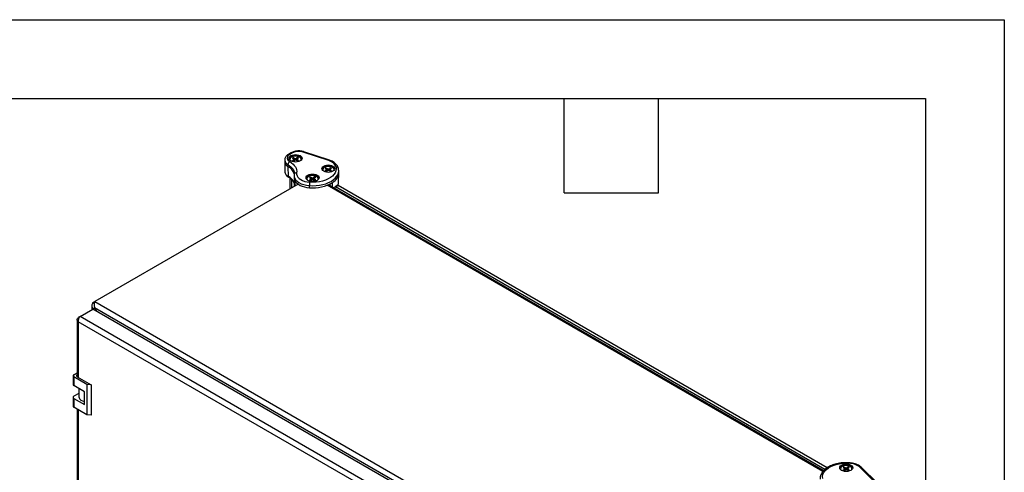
# Model space of a CAD drawing. Header units: millimetres. Extents: x 0 to 2235, y 0 to 1727.
# Tile 6 of 6: x 1599 to 2235, y 1435 to 1727. Entities that reach past the tile are written whole.
import ezdxf

# ---------------------------------------------------------------- set-up
doc = ezdxf.new("R2010")
doc.units = ezdxf.units.MM
doc.header["$LTSCALE"] = 8
doc.layers.add('TEXT', color=140, linetype='Continuous', lineweight=25)

msp = doc.modelspace()

# ---------------------------------------------------------------- linework, layer by layer
at = {"color": 7, "linetype": 'Continuous'}
for p, q in [((0.02, 1727.22), (2235.22, 1727.22)), ((2235.22, 1727.22), (2235.22, 0.02))]:
    msp.add_line(p, q, dxfattribs=at)
for p, q in [((1798.61, 1636.21), (1782.09, 1641.72)), ((1799.12, 1636.42), (1782.6, 1641.93)), ((1770.18, 1636.54), (1770.18, 1635.23)), ((1774.44, 1641.27), (1772.65, 1640.24)), ((1775.24, 1641.2), (1773.45, 1640.16)), ((1775.17, 1637.78), (1775.81, 1637.41)), ((1775.17, 1636.26), (1775.81, 1636.63)), ((1776.61, 1636.25), (1775.48, 1638)), ((1776.09, 1637.02), (1775.81, 1637.41)), ((1775.81, 1636.63), (1776.09, 1637.02)), ((1775.87, 1635.98), (1775.81, 1636.63)), ((1775.86, 1638.18), (1776.5, 1637.81)), ((1775.86, 1635.86), (1776.5, 1636.23)), ((1776.21, 1636.06), (1776.09, 1637.02)), ((1776.47, 1637.15), (1776.5, 1637.81)), ((1776.5, 1637.81), (1777.18, 1637.64)), ((1777.18, 1636.39), (1776.5, 1636.23)), ((1777.18, 1637.64), (1777.86, 1637.81)), ((1777.18, 1636.6), (1777.18, 1637.64)), ((1777.86, 1636.23), (1777.18, 1636.39)), ((1778.5, 1638.18), (1777.86, 1637.81)), ((1777.89, 1637.15), (1777.86, 1637.81)), ((1778.5, 1635.86), (1777.86, 1636.23)), ((1778.15, 1636.06), (1778.27, 1637.02)), ((1778.55, 1637.41), (1778.27, 1637.02)), ((1778.27, 1637.02), (1778.55, 1636.63)), ((1778.47, 1635.88), (1778.88, 1636.04)), ((1778.49, 1635.98), (1778.55, 1636.63)), ((1779.19, 1637.78), (1778.55, 1637.41)), ((1779.19, 1636.26), (1778.55, 1636.63)), ((1770.18, 1635.18), (1770.32, 1628.96)), ((1772.32, 1633.57), (1772.32, 1632.26)), ((1772.32, 1632.26), (1772.41, 1626.09)), ((1796.38, 1631.08), (1797.03, 1630.71)), ((1796.38, 1629.56), (1797.03, 1629.93)), ((1797.82, 1629.56), (1796.69, 1631.3)), ((1797.31, 1630.32), (1797.03, 1630.71)), ((1797.03, 1629.93), (1797.31, 1630.32)), ((1797.08, 1629.29), (1797.03, 1629.93)), ((1797.07, 1631.48), (1797.72, 1631.11)), ((1797.07, 1629.16), (1797.72, 1629.53)), ((1797.42, 1629.36), (1797.31, 1630.32)), ((1797.68, 1630.45), (1797.72, 1631.11)), ((1797.72, 1631.11), (1798.39, 1630.95)), ((1798.39, 1629.7), (1797.72, 1629.53)), ((1798.39, 1630.95), (1799.07, 1631.11)), ((1798.39, 1629.9), (1798.39, 1630.95)), ((1799.07, 1629.53), (1798.39, 1629.7)), ((1799.71, 1631.48), (1799.07, 1631.11)), ((1799.11, 1630.45), (1799.07, 1631.11)), ((1799.71, 1629.16), (1799.07, 1629.53)), ((1799.37, 1629.36), (1799.48, 1630.32)), ((1799.76, 1630.71), (1799.48, 1630.32)), ((1799.48, 1630.32), (1799.76, 1629.93)), ((1799.68, 1629.18), (1800.09, 1629.34)), ((1799.7, 1629.29), (1799.76, 1629.93)), ((1800.4, 1631.08), (1799.76, 1630.71)), ((1800.4, 1629.56), (1799.76, 1629.93)), ((1805.09, 1629.68), (1805.09, 1629.94)), ((1805.09, 1628.37), (1805.09, 1629.68)), ((1773.46, 1625.04), (1773.46, 1617.84)), ((1774.63, 1624.09), (1774.63, 1618.52)), ((1776.26, 1626.47), (1776.26, 1625.16)), ((1776.26, 1625.08), (1776.38, 1619.53)), ((1776.38, 1627.89), (1776.38, 1627.79)), ((1786.2, 1625.21), (1786.85, 1624.83)), ((1786.2, 1623.68), (1786.85, 1624.05)), ((1787.64, 1623.68), (1786.51, 1625.43)), ((1787.13, 1624.44), (1786.85, 1624.83)), ((1786.85, 1624.05), (1787.13, 1624.44)), ((1786.9, 1623.41), (1786.85, 1624.05)), ((1786.89, 1625.6), (1787.54, 1625.23)), ((1786.89, 1623.28), (1787.54, 1623.66)), ((1787.24, 1623.48), (1787.13, 1624.44)), ((1787.5, 1624.57), (1787.54, 1625.23)), ((1787.54, 1625.23), (1788.21, 1625.07)), ((1788.21, 1623.82), (1787.54, 1623.66)), ((1788.21, 1625.07), (1788.89, 1625.23)), ((1788.21, 1624.02), (1788.21, 1625.07)), ((1788.89, 1623.66), (1788.21, 1623.82)), ((1789.53, 1625.6), (1788.89, 1625.23)), ((1788.93, 1624.57), (1788.89, 1625.23)), ((1789.53, 1623.28), (1788.89, 1623.66)), ((1789.19, 1623.48), (1789.3, 1624.44)), ((1789.58, 1624.83), (1789.3, 1624.44)), ((1789.3, 1624.44), (1789.58, 1624.05)), ((1789.5, 1623.3), (1789.91, 1623.46)), ((1789.52, 1623.41), (1789.58, 1624.05)), ((1790.22, 1625.21), (1789.58, 1624.83)), ((1790.22, 1623.68), (1789.58, 1624.05)), ((1804.96, 1622.03), (1805.09, 1628.25)), ((1805.09, 1628.25), (1805.09, 1628.37)), ((1778.9, 1620.98), (1647.44, 1545.09)), ((1778.72, 1620.88), (1778.72, 1621.2)), ((1786.2, 1618.7), (1786.2, 1620)), ((2117.99, 1435.31), (1797.59, 1620.27)), ((2118.46, 1435.88), (1798.44, 1620.62)), ((1798.62, 1620.7), (1798.63, 1620.51)), ((1798.95, 1620.9), (1798.97, 1620.31)), ((1799.42, 1621.16), (1799.42, 1620.05)), ((1801.19, 1619.03), (1801.19, 1622.14)), ((1802.58, 1618.23), (1802.58, 1618.89)), ((1804.51, 1620.22), (1802.71, 1619.18)), ((1803.03, 1619.15), (1804.82, 1620.19)), ((2119.23, 1436.61), (1803.03, 1619.15)), ((2120.77, 1437.8), (1804.82, 1620.19)), ((1637.93, 1535.46), (1646.24, 1540.25)), ((1645.55, 1542.45), (1645.55, 1539.85)), ((1985.16, 1344.6), (1646.24, 1540.25)), ((1646.27, 1544.42), (1647.44, 1545.09)), ((1646.27, 1544.42), (1647.13, 1543.93)), ((1646.27, 1540.49), (1647.35, 1541.11)), ((1646.5, 1540.1), (1646.27, 1540.49)), ((1646.27, 1540.49), (1646.27, 1540.24)), ((1986.55, 1345.3), (1647.35, 1541.11)), ((1647.35, 1541.11), (1648.58, 1538.91)), ((1647.44, 1545.09), (1989.95, 1347.36)), ((1636.04, 1533.44), (1636.04, 1496.64)), ((1637.93, 1535.46), (1636.76, 1534.78)), ((1636.76, 1534.78), (1637.24, 1534.51)), ((1976.85, 1339.8), (1637.93, 1535.46)), ((1974.52, 1337.11), (1636.76, 1532.1)), ((1636.76, 1532.1), (1636.76, 1496.21)), ((1633.43, 1497.22), (1633.43, 1491.57)), ((1633.91, 1497.89), (1636.04, 1499.12)), ((1642.39, 1491.65), (1633.91, 1496.55)), ((1633.91, 1496.55), (1633.91, 1490.9)), ((1636.18, 1496.54), (1645.22, 1491.33)), ((1640.86, 1486.89), (1633.91, 1490.9)), ((1637.1, 1489.06), (1637.1, 1483.84)), ((1645.22, 1491.33), (1642.39, 1491.65)), ((1642.39, 1491.65), (1642.39, 1472.05)), ((1645.22, 1491.33), (1645.22, 1471.73)), ((1633.43, 1483.27), (1633.43, 1477.62)), ((1637.1, 1485.78), (1633.91, 1483.94)), ((1633.91, 1482.6), (1633.91, 1476.95)), ((1633.91, 1482.6), (1640.86, 1478.59)), ((1640.86, 1478.59), (1640.86, 1486.89)), ((1642.39, 1472.05), (1633.91, 1476.95)), ((1636.04, 1475.72), (1636.04, 1264.35)), ((1636.76, 1475.3), (1636.76, 1263.92)), ((1645.22, 1471.73), (1642.39, 1472.05)), ((2132.49, 1436.36), (2131.36, 1438.1)), ((2131.74, 1438.28), (2132.39, 1437.91)), ((2134.38, 1438.28), (2133.74, 1437.91)), ((2131.05, 1437.88), (2131.7, 1437.51)), ((2131.05, 1436.36), (2131.7, 1436.73)), ((2131.98, 1437.12), (2131.7, 1437.51)), ((2131.7, 1436.73), (2131.98, 1437.12)), ((2131.75, 1436.09), (2131.7, 1436.73)), ((2131.74, 1435.96), (2132.39, 1436.33)), ((2132.09, 1436.16), (2131.98, 1437.12)), ((2132.35, 1437.25), (2132.39, 1437.91)), ((2132.39, 1437.91), (2133.06, 1437.75)), ((2133.06, 1436.5), (2132.39, 1436.33)), ((2133.06, 1437.75), (2133.74, 1437.91)), ((2133.06, 1436.7), (2133.06, 1437.75)), ((2133.74, 1436.33), (2133.06, 1436.5)), ((2133.78, 1437.25), (2133.74, 1437.91)), ((2134.38, 1435.96), (2133.74, 1436.33)), ((2134.04, 1436.16), (2134.15, 1437.12)), ((2134.43, 1437.51), (2134.15, 1437.12)), ((2134.15, 1437.12), (2134.43, 1436.73)), ((2134.35, 1435.98), (2134.76, 1436.14)), ((2134.37, 1436.09), (2134.43, 1436.73)), ((2135.07, 1437.88), (2134.43, 1437.51)), ((2135.07, 1436.36), (2134.43, 1436.73)), ((2151.65, 1428.38), (2142.11, 1437.91)), ((2152.78, 1428.2), (2143.24, 1437.74))]:
    msp.add_line(p, q)
at = {"flags": 128}
for points in [[(1774.21, 1639.39), (1775.08, 1639.78), (1776.09, 1640.02), (1777.18, 1640.11), (1778.27, 1640.02), (1779.28, 1639.78), (1780.15, 1639.39), (1780.82, 1638.89), (1781.24, 1638.31), (1781.38, 1637.68), (1781.24, 1637.05), (1780.82, 1636.47), (1780.15, 1635.97), (1779.28, 1635.58), (1778.27, 1635.34), (1777.18, 1635.26), (1776.09, 1635.34), (1775.08, 1635.58), (1774.21, 1635.97), (1773.54, 1636.47), (1773.12, 1637.05), (1772.98, 1637.68), (1773.12, 1638.31), (1773.54, 1638.89), (1774.21, 1639.39)], [(1773.45, 1635.53), (1774.59, 1634.79), (1775.58, 1633.99), (1776.41, 1633.12), (1777.08, 1632.21), (1777.57, 1631.27), (1777.87, 1630.3), (1777.98, 1629.31), (1777.91, 1628.32)], [(1774.21, 1638.74), (1775.08, 1639.13), (1776.09, 1639.37), (1777.18, 1639.45), (1778.27, 1639.37), (1779.28, 1639.13), (1780.15, 1638.74), (1780.82, 1638.24), (1781.24, 1637.65), (1781.34, 1637.35)], [(1780.65, 1636.32), (1780.77, 1636.57), (1780.85, 1637.17), (1780.63, 1637.76), (1780.12, 1638.29), (1779.38, 1638.72), (1778.47, 1639.01), (1777.44, 1639.13), (1776.4, 1639.09), (1775.42, 1638.88), (1774.58, 1638.52)], [(1803.38, 1632.04), (1803.18, 1632.68), (1802.86, 1633.3), (1802.41, 1633.89), (1801.85, 1634.45), (1801.18, 1634.97), (1800.41, 1635.44), (1799.55, 1635.86), (1798.61, 1636.21)], [(1772.32, 1633.57), (1773.34, 1632.91), (1774.23, 1632.19), (1774.98, 1631.41), (1775.57, 1630.6), (1776.01, 1629.75), (1776.28, 1628.88), (1776.38, 1627.99), (1776.38, 1627.89)], [(1786.2, 1620), (1788.38, 1619.94), (1790.55, 1620.03), (1792.69, 1620.28), (1794.75, 1620.69), (1796.7, 1621.26), (1798.51, 1621.96), (1800.15, 1622.79), (1801.59, 1623.73), (1802.8, 1624.78), (1803.77, 1625.91), (1804.49, 1627.1), (1804.93, 1628.33), (1805.09, 1629.58), (1805.09, 1629.68)], [(1803.38, 1632.04), (1803.49, 1630.81), (1803.3, 1629.59), (1802.82, 1628.39), (1802.05, 1627.25), (1801.02, 1626.18), (1799.74, 1625.2), (1798.24, 1624.33), (1796.54, 1623.59), (1794.68, 1623), (1792.7, 1622.55), (1790.63, 1622.28), (1788.51, 1622.17), (1786.39, 1622.23)], [(1795.42, 1632.7), (1796.29, 1633.09), (1797.31, 1633.33), (1798.39, 1633.41), (1799.48, 1633.33), (1800.49, 1633.09), (1801.36, 1632.7), (1802.03, 1632.2), (1802.45, 1631.61), (1802.59, 1630.99), (1802.45, 1630.36), (1802.03, 1629.77), (1801.36, 1629.27), (1800.49, 1628.89), (1799.48, 1628.64), (1798.39, 1628.56), (1797.31, 1628.64), (1796.29, 1628.89), (1795.42, 1629.27), (1794.76, 1629.77), (1794.34, 1630.36), (1794.19, 1630.99), (1794.34, 1631.61), (1794.76, 1632.2), (1795.42, 1632.7)], [(1795.42, 1632.05), (1796.29, 1632.43), (1797.31, 1632.67), (1798.39, 1632.76), (1799.48, 1632.67), (1800.49, 1632.43), (1801.36, 1632.05), (1802.03, 1631.55), (1802.45, 1630.96), (1802.56, 1630.66)], [(1801.87, 1629.62), (1801.99, 1629.87), (1802.06, 1630.47), (1801.84, 1631.06), (1801.34, 1631.59), (1800.6, 1632.02), (1799.68, 1632.31), (1798.66, 1632.44), (1797.61, 1632.4), (1796.63, 1632.19), (1795.79, 1631.82)], [(1776.26, 1626.46), (1776.29, 1625.99), (1776.6, 1624.88), (1777.24, 1623.82), (1778.17, 1622.84), (1779.39, 1621.97), (1780.84, 1621.23), (1782.5, 1620.65), (1784.3, 1620.23), (1786.2, 1620)], [(1776.7, 1623.38), (1777.26, 1622.48), (1778.05, 1621.64), (1779.05, 1620.88), (1780.22, 1620.21), (1781.56, 1619.64), (1783.02, 1619.2), (1784.58, 1618.88), (1786.2, 1618.7)], [(1777.91, 1628.32), (1777.89, 1627.36), (1778.16, 1626.41), (1778.7, 1625.51), (1779.5, 1624.67), (1780.54, 1623.92), (1781.79, 1623.28), (1783.21, 1622.78), (1784.76, 1622.42), (1786.39, 1622.23)], [(1785.24, 1626.82), (1786.11, 1627.21), (1787.12, 1627.45), (1788.21, 1627.53), (1789.3, 1627.45), (1790.31, 1627.21), (1791.18, 1626.82), (1791.85, 1626.32), (1792.27, 1625.74), (1792.41, 1625.11), (1792.27, 1624.48), (1791.85, 1623.9), (1791.18, 1623.39), (1790.31, 1623.01), (1789.3, 1622.77), (1788.21, 1622.68), (1787.12, 1622.77), (1786.11, 1623.01), (1785.24, 1623.39), (1784.57, 1623.9), (1784.15, 1624.48), (1784.01, 1625.11), (1784.15, 1625.74), (1784.57, 1626.32), (1785.24, 1626.82)], [(1785.24, 1626.17), (1786.11, 1626.55), (1787.12, 1626.8), (1788.21, 1626.88), (1789.3, 1626.8), (1790.31, 1626.55), (1791.18, 1626.17), (1791.85, 1625.67), (1792.27, 1625.08), (1792.37, 1624.78)], [(1791.68, 1623.74), (1791.81, 1623.99), (1791.88, 1624.6), (1791.66, 1625.19), (1791.16, 1625.72), (1790.42, 1626.14), (1789.5, 1626.43), (1788.47, 1626.56), (1787.43, 1626.52), (1786.45, 1626.31), (1785.61, 1625.95)], [(1636.04, 1497.8), (1635.98, 1497.74), (1635.83, 1497.58), (1635.73, 1497.4), (1635.7, 1497.22), (1635.73, 1497.03), (1635.83, 1496.85), (1635.98, 1496.69), (1636.18, 1496.54)], [(1637.1, 1483.84), (1637.1, 1483.68), (1637.3, 1482.9), (1637.78, 1482.17), (1638.52, 1481.51), (1639.48, 1480.96), (1640.62, 1480.53), (1640.86, 1480.47)], [(2117.89, 1430.86), (2117.79, 1432.08), (2117.98, 1433.3), (2118.46, 1434.5), (2119.22, 1435.64), (2120.25, 1436.72), (2121.53, 1437.7), (2123.04, 1438.56), (2124.73, 1439.3), (2126.59, 1439.9), (2128.57, 1440.34), (2130.64, 1440.62), (2132.76, 1440.73), (2134.88, 1440.67)], [(2130.09, 1439.5), (2130.96, 1439.89), (2131.98, 1440.13), (2133.06, 1440.21), (2134.15, 1440.13), (2135.16, 1439.89), (2136.03, 1439.5), (2136.7, 1439), (2137.12, 1438.41), (2137.26, 1437.79), (2137.12, 1437.16), (2136.7, 1436.57), (2136.03, 1436.07), (2135.16, 1435.69), (2134.15, 1435.44), (2133.06, 1435.36), (2131.98, 1435.44), (2130.96, 1435.69), (2130.09, 1436.07), (2129.43, 1436.57), (2129.01, 1437.16), (2128.86, 1437.79), (2129.01, 1438.41), (2129.43, 1439), (2130.09, 1439.5)], [(2130.09, 1438.85), (2130.96, 1439.23), (2131.98, 1439.47), (2133.06, 1439.56), (2134.15, 1439.47), (2135.16, 1439.23), (2136.03, 1438.85), (2136.7, 1438.34), (2137.12, 1437.76), (2137.22, 1437.46)], [(2136.53, 1436.42), (2136.66, 1436.67), (2136.73, 1437.27), (2136.51, 1437.86), (2136.01, 1438.39), (2135.27, 1438.82), (2134.35, 1439.11), (2133.32, 1439.24), (2132.28, 1439.2), (2131.3, 1438.99), (2130.46, 1438.62)]]:
    msp.add_lwpolyline(points, dxfattribs=at)
for centre, radius, start, end in [((1779.29, 1633.27), 8.9, 71.63088, 117.06152), ((1782.51, 1641.42), 0.515, 80.54725, 144.81719), ((1773.83, 1636.9), 3.66, 185.84625, 245.61213), ((1774.33, 1637.84), 2.48, 110.7825, 249.21086), ((1772.98, 1639.55), 0.767, 52.74652, 115.95873), ((1775.17, 1636.71), 2.25, 115.35001, 163.33841), ((1775.12, 1637.03), 1.58, 109.82948, 207.00425), ((1774.77, 1640.54), 0.805, 54.3841, 114.28781), ((1776.44, 1636.32), 1.93, 119.69758, 130.99184), ((1776.63, 1637.98), 2.25, 229.82698, 250.1784), ((1776.78, 1635.73), 2.61, 110.56167, 119.77633), ((1777.73, 1636.06), 2.25, 49.82698, 70.1784), ((1777.58, 1638.31), 2.61, 290.56167, 299.77633), ((1777.92, 1637.71), 1.93, 299.69758, 310.99184), ((1799.03, 1635.91), 0.515, 80.49175, 144.82616), ((1773.83, 1635.59), 3.66, 185.6948, 245.62534), ((1773.91, 1629.38), 3.61, 186.72969, 245.53454), ((1768.94, 1625.38), 7.67, 16.83655, 63.85109), ((1796.39, 1630.01), 2.25, 115.35001, 163.33841), ((1796.33, 1630.34), 1.58, 109.82948, 207.00425), ((1797.65, 1629.63), 1.93, 119.69758, 130.99184), ((1797.84, 1631.28), 2.25, 229.82698, 250.1784), ((1797.99, 1629.03), 2.61, 110.56167, 119.77633), ((1798.95, 1629.36), 2.25, 49.82698, 70.1784), ((1798.79, 1631.61), 2.61, 290.56167, 299.77633), ((1799.14, 1631.02), 1.93, 299.69758, 310.99184), ((1768.9, 1619.02), 7.89, 19.79093, 63.60343), ((1780.28, 1625.19), 4.02, 180.39847, 206.83393), ((1786.2, 1624.14), 2.25, 115.35001, 163.33841), ((1786.15, 1624.46), 1.58, 109.82948, 207.00425), ((1787.47, 1623.75), 1.93, 119.69758, 130.99184), ((1787.66, 1625.4), 2.25, 229.82698, 250.1784), ((1787.81, 1623.16), 2.61, 110.56167, 119.77633), ((1788.77, 1623.48), 2.25, 49.82698, 70.1784), ((1788.61, 1625.73), 2.61, 290.56167, 299.77633), ((1788.96, 1625.14), 1.93, 299.69758, 310.99184), ((1797.37, 1628.88), 7.75, 299.5895, 355.33466), ((1788.56, 1642.77), 24.19, 264.39992, 301.4892), ((1802.85, 1618.93), 0.277, 50.79671, 189.21404), ((1804.64, 1619.93), 0.319, 54.38242, 114.30712), ((1799.13, 1622.18), 5.83, 340.68651, 358.57931), ((1634.16, 1497.22), 0.717, 110.78342, 249.21658), ((1634.25, 1491.65), 0.826, 185.6948, 245.62534), ((1634.16, 1483.27), 0.717, 110.78342, 249.21658), ((1634.25, 1477.7), 0.826, 185.6948, 245.62534), ((2131.06, 1436.81), 2.25, 115.35001, 163.33841), ((2131, 1437.14), 1.58, 109.82948, 207.00425), ((2132.32, 1436.43), 1.93, 119.69758, 130.99184), ((2132.66, 1435.83), 2.61, 110.56167, 119.77633), ((2133.62, 1436.16), 2.25, 49.82698, 70.1784), ((2134.63, 1429.14), 11.53, 49.53379, 88.75254), ((2142.54, 1436.92), 1.08, 49.04219, 113.36798), ((2132.51, 1438.08), 2.25, 229.82698, 250.1784), ((2133.46, 1438.41), 2.61, 290.56167, 299.77633), ((2133.81, 1437.82), 1.93, 299.69758, 310.99184)]:
    msp.add_arc(centre, radius, start, end)
for points, knots in [([(1782.6, 1641.93), (1782.38, 1642), (1781.74, 1642.19), (1780.63, 1642.39), (1779.27, 1642.48), (1777.91, 1642.4), (1776.59, 1642.16), (1775.41, 1641.78), (1774.74, 1641.44), (1774.44, 1641.27)], [0, 0, 0, 0, 0.084623, 0.24078, 0.396319, 0.551878, 0.708152, 0.865928, 1, 1, 1, 1]), ([(1772.65, 1640.24), (1772.46, 1640.13), (1771.92, 1639.79), (1771.22, 1639.16), (1770.63, 1638.34), (1770.25, 1637.46), (1770.21, 1636.84), (1770.19, 1636.53)], [0, 0, 0, 0, 0.133278, 0.380187, 0.591265, 0.792788, 1, 1, 1, 1]), ([(1773.45, 1635.53), (1773.3, 1635.44), (1773.15, 1635.32), (1772.88, 1635.03), (1772.75, 1634.86), (1772.54, 1634.5), (1772.46, 1634.31), (1772.34, 1633.92), (1772.32, 1633.74), (1772.32, 1633.57)], [0, 0, 0, 0, 0.25, 0.25, 0.5, 0.5, 0.75, 0.75, 1, 1, 1, 1]), ([(1775.87, 1635.98), (1775.77, 1636.02), (1775.53, 1636.11), (1775.3, 1636.2), (1775.17, 1636.26)], [0, 0, 0, 0, 0.440934, 1, 1, 1, 1]), ([(1776.47, 1637.15), (1776.38, 1637.3), (1776.18, 1637.64), (1775.97, 1637.98), (1775.86, 1638.18)], [0, 0, 0, 0, 0.440934, 1, 1, 1, 1]), ([(1777.18, 1636.6), (1777.15, 1636.61), (1777.09, 1636.65), (1777, 1636.71), (1776.91, 1636.78), (1776.79, 1636.87), (1776.64, 1636.99), (1776.53, 1637.09), (1776.47, 1637.15)], [0, 0, 0, 0, 0.113882, 0.234464, 0.36297, 0.500299, 0.734572, 1, 1, 1, 1]), ([(1777.89, 1637.15), (1777.83, 1637.09), (1777.72, 1636.99), (1777.56, 1636.86), (1777.42, 1636.76), (1777.3, 1636.67), (1777.22, 1636.62), (1777.18, 1636.6)], [0, 0, 0, 0, 0.265421, 0.499719, 0.680813, 0.846737, 1, 1, 1, 1]), ([(1777.89, 1637.15), (1777.98, 1637.3), (1778.19, 1637.64), (1778.39, 1637.98), (1778.5, 1638.18)], [0, 0, 0, 0, 0.440043, 1, 1, 1, 1]), ([(1778.49, 1635.98), (1778.59, 1636.02), (1778.83, 1636.11), (1779.06, 1636.2), (1779.19, 1636.26)], [0, 0, 0, 0, 0.4400433, 1, 1, 1, 1]), ([(1804.95, 1631.06), (1804.89, 1631.29), (1804.74, 1631.88), (1804.29, 1632.78), (1803.58, 1633.74), (1802.64, 1634.61), (1801.49, 1635.39), (1800.3, 1636), (1799.46, 1636.3), (1799.12, 1636.42)], [0, 0, 0, 0, 0.094666, 0.244043, 0.396412, 0.554297, 0.717029, 0.882499, 1, 1, 1, 1]), ([(1770.33, 1628.99), (1770.32, 1628.96), (1770.29, 1628.63), (1770.46, 1628.01), (1770.83, 1627.18), (1771.45, 1626.43), (1772.1, 1625.89), (1772.56, 1625.62), (1772.71, 1625.53)], [0, 0, 0, 0, 0.021489, 0.2355046, 0.4475643, 0.6655356, 0.8941405, 1, 1, 1, 1]), ([(1797.08, 1629.29), (1796.98, 1629.33), (1796.75, 1629.42), (1796.52, 1629.51), (1796.38, 1629.56)], [0, 0, 0, 0, 0.440934, 1, 1, 1, 1]), ([(1797.68, 1630.45), (1797.59, 1630.6), (1797.39, 1630.95), (1797.19, 1631.29), (1797.07, 1631.48)], [0, 0, 0, 0, 0.4409337, 1, 1, 1, 1]), ([(1798.39, 1629.9), (1798.36, 1629.92), (1798.3, 1629.96), (1798.21, 1630.02), (1798.12, 1630.09), (1798, 1630.18), (1797.85, 1630.3), (1797.74, 1630.4), (1797.68, 1630.45)], [0, 0, 0, 0, 0.113882, 0.234464, 0.36297, 0.500299, 0.734572, 1, 1, 1, 1]), ([(1799.11, 1630.45), (1799.05, 1630.4), (1798.94, 1630.3), (1798.78, 1630.17), (1798.64, 1630.06), (1798.51, 1629.98), (1798.43, 1629.93), (1798.39, 1629.9)], [0, 0, 0, 0, 0.265421, 0.499719, 0.680813, 0.846737, 1, 1, 1, 1]), ([(1799.11, 1630.45), (1799.2, 1630.6), (1799.4, 1630.95), (1799.6, 1631.29), (1799.71, 1631.48)], [0, 0, 0, 0, 0.440043, 1, 1, 1, 1]), ([(1799.7, 1629.29), (1799.81, 1629.33), (1800.04, 1629.42), (1800.27, 1629.51), (1800.4, 1629.56)], [0, 0, 0, 0, 0.440043, 1, 1, 1, 1]), ([(1804.97, 1630.84), (1804.97, 1631.01), (1804.93, 1631.18), (1804.77, 1631.49), (1804.65, 1631.62), (1804.36, 1631.84), (1804.18, 1631.93), (1803.8, 1632.03), (1803.59, 1632.05), (1803.38, 1632.04)], [0, 0, 0, 0, 0.25, 0.25, 0.5, 0.5, 0.75, 0.75, 1, 1, 1, 1]), ([(1805.06, 1629.99), (1805.05, 1630.3), (1805.03, 1630.66), (1804.96, 1631.01), (1804.95, 1631.06)], [0, 0, 0, 0, 0.858268, 1, 1, 1, 1]), ([(1772.66, 1625.56), (1772.59, 1625.62), (1772.45, 1625.73), (1772.42, 1625.97), (1772.41, 1626.09)], [0, 0, 0, 0, 0.493583, 1, 1, 1, 1]), ([(1772.61, 1625.59), (1772.82, 1625.46), (1773.46, 1625.08), (1774.37, 1624.39), (1775.24, 1623.53), (1775.88, 1622.63), (1776.25, 1621.94), (1776.32, 1621.56), (1776.34, 1621.47)], [0, 0, 0, 0, 0.108399, 0.315289, 0.522015, 0.729417, 0.939533, 1, 1, 1, 1]), ([(1776.33, 1627.29), (1776.29, 1627.05), (1776.24, 1626.77), (1776.27, 1626.5), (1776.28, 1626.45)], [0, 0, 0, 0, 0.844838, 1, 1, 1, 1]), ([(1777.91, 1628.32), (1777.7, 1628.34), (1777.49, 1628.31), (1777.11, 1628.2), (1776.93, 1628.12), (1776.64, 1627.89), (1776.52, 1627.75), (1776.36, 1627.45), (1776.32, 1627.28), (1776.32, 1627.11)], [0, 0, 0, 0, 0.25, 0.25, 0.5, 0.5, 0.75, 0.75, 1, 1, 1, 1]), ([(1776.36, 1627.81), (1776.36, 1627.68), (1776.37, 1627.5), (1776.34, 1627.33), (1776.33, 1627.29)], [0, 0, 0, 0, 0.781009, 1, 1, 1, 1]), ([(1776.7, 1623.38), (1776.71, 1622.24), (1776.72, 1621.02), (1776.73, 1619.81), (1776.73, 1619.73)], [0, 0, 0, 0, 0.936282, 1, 1, 1, 1]), ([(1786.9, 1623.41), (1786.8, 1623.45), (1786.57, 1623.54), (1786.33, 1623.63), (1786.2, 1623.68)], [0, 0, 0, 0, 0.4409337, 1, 1, 1, 1]), ([(1787.5, 1624.57), (1787.41, 1624.73), (1787.21, 1625.07), (1787, 1625.41), (1786.89, 1625.6)], [0, 0, 0, 0, 0.440934, 1, 1, 1, 1]), ([(1788.21, 1624.02), (1788.18, 1624.04), (1788.12, 1624.08), (1788.03, 1624.14), (1787.94, 1624.21), (1787.82, 1624.3), (1787.67, 1624.42), (1787.56, 1624.52), (1787.5, 1624.57)], [0, 0, 0, 0, 0.1138822, 0.234464, 0.3629704, 0.500299, 0.7345716, 1, 1, 1, 1]), ([(1788.93, 1624.57), (1788.87, 1624.52), (1788.75, 1624.42), (1788.59, 1624.29), (1788.46, 1624.18), (1788.33, 1624.1), (1788.25, 1624.05), (1788.21, 1624.02)], [0, 0, 0, 0, 0.265421, 0.499719, 0.680813, 0.846737, 1, 1, 1, 1]), ([(1788.93, 1624.57), (1789.01, 1624.73), (1789.22, 1625.07), (1789.42, 1625.41), (1789.53, 1625.6)], [0, 0, 0, 0, 0.440043, 1, 1, 1, 1]), ([(1789.52, 1623.41), (1789.62, 1623.45), (1789.86, 1623.54), (1790.09, 1623.63), (1790.22, 1623.68)], [0, 0, 0, 0, 0.440043, 1, 1, 1, 1]), ([(1786.39, 1622.23), (1786.36, 1622.11), (1786.34, 1621.95), (1786.29, 1621.6), (1786.27, 1621.4), (1786.24, 1620.99), (1786.22, 1620.78), (1786.2, 1620.37), (1786.2, 1620.18), (1786.2, 1620)], [0, 0, 0, 0, 0.25, 0.25, 0.5, 0.5, 0.75, 0.75, 1, 1, 1, 1]), ([(1804.63, 1620.24), (1804.7, 1620.43), (1804.9, 1621.03), (1804.99, 1621.78), (1804.94, 1622.33), (1804.93, 1622.46)], [0, 0, 0, 0, 0.255633, 0.831, 1, 1, 1, 1]), ([(1646.27, 1544.42), (1646.04, 1544.13), (1645.86, 1543.81), (1645.61, 1543.15), (1645.55, 1542.8), (1645.55, 1542.11), (1645.61, 1541.76), (1645.86, 1541.1), (1646.04, 1540.78), (1646.27, 1540.49)], [0, 0, 0, 0, 0.25, 0.25, 0.5, 0.5, 0.75, 0.75, 1, 1, 1, 1]), ([(1647.44, 1545.09), (1647.35, 1544.88), (1647.26, 1544.62), (1647.11, 1544.01), (1647.06, 1543.67), (1647.01, 1542.95), (1647.02, 1542.57), (1647.12, 1541.83), (1647.21, 1541.46), (1647.35, 1541.11)], [0, 0, 0, 0, 0.25, 0.25, 0.5, 0.5, 0.75, 0.75, 1, 1, 1, 1]), ([(1636.76, 1532.1), (1636.54, 1532.28), (1636.35, 1532.5), (1636.11, 1532.96), (1636.04, 1533.2), (1636.04, 1533.68), (1636.11, 1533.92), (1636.35, 1534.38), (1636.54, 1534.6), (1636.76, 1534.78)], [0, 0, 0, 0, 0.25, 0.25, 0.5, 0.5, 0.75, 0.75, 1, 1, 1, 1]), ([(1637.93, 1535.46), (1637.75, 1535.3), (1637.57, 1535.08), (1637.24, 1534.58), (1637.1, 1534.29), (1636.87, 1533.68), (1636.79, 1533.35), (1636.71, 1532.71), (1636.72, 1532.39), (1636.76, 1532.1)], [0, 0, 0, 0, 0.25, 0.25, 0.5, 0.5, 0.75, 0.75, 1, 1, 1, 1]), ([(2135, 1440.96), (2134.63, 1440.98), (2133.58, 1441.04), (2131.84, 1441.02), (2129.79, 1440.86), (2127.78, 1440.54), (2125.86, 1440.08), (2124.03, 1439.47), (2122.33, 1438.73), (2120.79, 1437.85), (2119.42, 1436.86), (2118.27, 1435.74), (2117.34, 1434.54), (2116.67, 1433.26), (2116.28, 1431.94), (2116.14, 1430.94), (2116.2, 1430.39), (2116.21, 1430.29)], [0, 0, 0, 0, 0.038633, 0.111431, 0.184289, 0.257225, 0.330305, 0.403596, 0.477154, 0.551001, 0.625087, 0.699117, 0.772555, 0.844715, 0.915078, 0.983695, 1, 1, 1, 1]), ([(2132.35, 1437.25), (2132.26, 1437.4), (2132.06, 1437.75), (2131.86, 1438.09), (2131.74, 1438.28)], [0, 0, 0, 0, 0.440934, 1, 1, 1, 1]), ([(2133.78, 1437.25), (2133.87, 1437.4), (2134.07, 1437.75), (2134.27, 1438.09), (2134.38, 1438.28)], [0, 0, 0, 0, 0.4400433, 1, 1, 1, 1]), ([(2134.88, 1440.67), (2134.91, 1440.77), (2134.95, 1440.95), (2134.98, 1440.93), (2134.99, 1440.93)], [0, 0, 0, 0, 0.634451, 1, 1, 1, 1]), ([(2143.24, 1437.74), (2143.07, 1437.91), (2142.56, 1438.38), (2141.58, 1439.06), (2140.27, 1439.74), (2138.81, 1440.28), (2137.24, 1440.68), (2135.95, 1440.88), (2135.19, 1440.94), (2135, 1440.96)], [0, 0, 0, 0, 0.093581, 0.2614402, 0.430955, 0.6013015, 0.7712525, 0.9406619, 1, 1, 1, 1]), ([(2131.75, 1436.09), (2131.65, 1436.13), (2131.42, 1436.22), (2131.18, 1436.31), (2131.05, 1436.36)], [0, 0, 0, 0, 0.440934, 1, 1, 1, 1]), ([(2133.06, 1436.7), (2133.03, 1436.72), (2132.97, 1436.76), (2132.88, 1436.82), (2132.79, 1436.88), (2132.67, 1436.98), (2132.52, 1437.1), (2132.41, 1437.2), (2132.35, 1437.25)], [0, 0, 0, 0, 0.113882, 0.234464, 0.36297, 0.500299, 0.734572, 1, 1, 1, 1]), ([(2133.78, 1437.25), (2133.72, 1437.2), (2133.6, 1437.1), (2133.45, 1436.97), (2133.31, 1436.86), (2133.18, 1436.78), (2133.1, 1436.73), (2133.06, 1436.7)], [0, 0, 0, 0, 0.265421, 0.499719, 0.680813, 0.846737, 1, 1, 1, 1]), ([(2134.37, 1436.09), (2134.47, 1436.13), (2134.71, 1436.22), (2134.94, 1436.31), (2135.07, 1436.36)], [0, 0, 0, 0, 0.440043, 1, 1, 1, 1])]:
    msp.add_open_spline(points, degree=3, knots=knots)
at = {"layer": 'TEXT'}
for p, q in [((50.8, 1676.4), (2184.4, 1676.4)), ((1950.72, 1615.44), (1950.72, 1676.4)), ((2011.68, 1615.44), (2011.68, 1676.4)), ((2184.4, 1676.4), (2184.4, 50.8)), ((1950.72, 1615.44), (2011.68, 1615.44))]:
    msp.add_line(p, q, dxfattribs=at)

doc.saveas('drawing.dxf')
